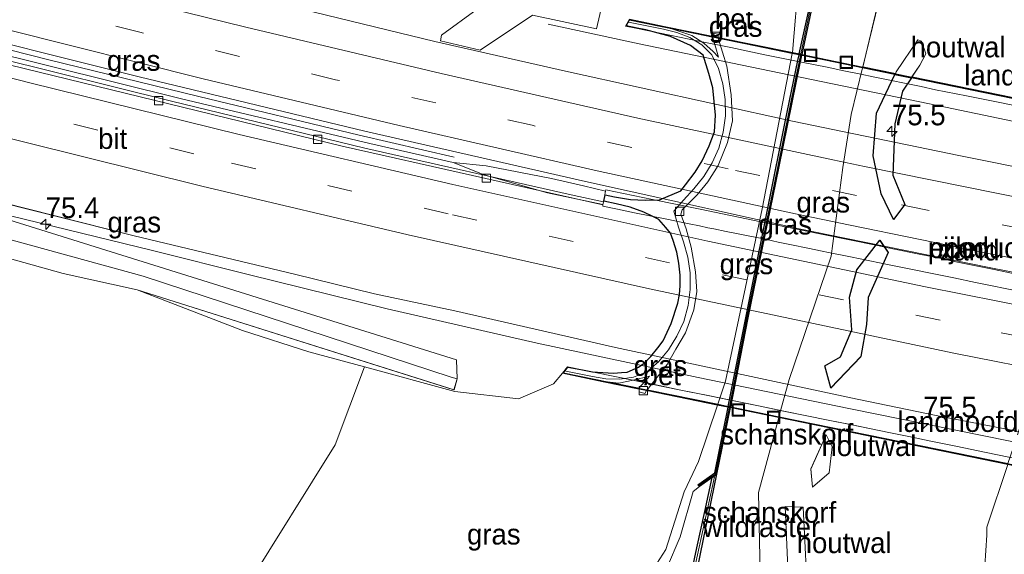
# Model space of a CAD drawing. Header units: millimetres. Extents: x 180000 to 190000, y 466229 to 468626.
# Tile 162 of 202: x 186961 to 187081, y 466717 to 466782. Entities that reach past the tile are written whole.
import ezdxf
from ezdxf.enums import TextEntityAlignment as Align

# ---------------------------------------------------------------- set-up
doc = ezdxf.new("R2010")
doc.units = ezdxf.units.MM
doc.linetypes.add('39strp', pattern=[12, 3, -9])
for name, color, linetype in [('-b5-', 10, 'Continuous'), ('-b6-', 10, 'Continuous'), ('bp-b6-houtwal', 10, 'Continuous'), ('kw-b6-ecoduct', 7, 'Continuous'), ('wb-b1-korf', 10, 'Continuous')]:
    doc.layers.add(name, color=color, linetype=linetype)
for name, color, linetype, lineweight in [('af-b1-rasterhekwerk', 8, 'hekwerk', 18), ('af-bs-rasterhekwerk', 8, 'hekwerk', 18), ('as-bs-kilometr', 13, 'Continuous', 18), ('bp-b5-bomenstruiken', 93, 'Continuous', 18), ('bp-b5-grasland', 93, 'Continuous', 18), ('bp-b5-houtwal', 8, 'houtwal', 18), ('bp-b6-grasland', 93, 'Continuous', 18), ('gr-bs-geleiderail', 213, 'geleiderail', 18), ('gw-b1-kruinlijn', 93, 'Continuous', 18), ('gw-b1-teenlijn', 93, 'Continuous', 18), ('gw-bs-insteekwatergang', 93, 'Continuous', 18), ('gw-bs-kruinlijn', 93, 'Continuous', 18), ('gw-bs-teenlijn', 93, 'Continuous', 18), ('kw-b5-landhoofd', 173, 'Continuous', 18), ('kw-b5-pijler', 173, 'Continuous', 18), ('mk-bs-39streep 0.15', 8, '39strp', 18), ('mk-bs-streep 0.15', 8, 'Continuous', 18), ('og-b5-grond_nietingericht', 253, 'Continuous', 18), ('og-b6-grond_nietingericht', 253, 'Continuous', 18), ('og-bs-hulpgeometrie', 53, 'Continuous', 18), ('og-bs-inrichtingselement', 253, 'Continuous', 18), ('vh-b5-verh_soort', 8, 'Continuous', 18), ('wb-bs-korf', 43, 'Continuous', 18), ('wh-b1-kolk', 8, 'Continuous', 18), ('wh-bs-greppel', 133, 'greppel', 18), ('wh-bs-kolk', 8, 'Continuous', 18)]:
    doc.layers.add(name, color=color, linetype=linetype, lineweight=lineweight)
doc.styles.add('rtw_iso', font='iso-rtw.shx')
doc.linetypes.add('geleiderail', pattern='A,2,-1,[175,RTW.shx,S=0.5,R=0,X=0,Y=0],-1', length=4)
doc.linetypes.add('greppel', pattern='A,25.5,-0.01,[14,RTW.shx,S=1,R=0,X=0,Y=0],1,[14,RTW.shx,S=1,R=0,X=0,Y=0],1,[14,RTW.shx,S=1,R=0,X=0,Y=0],1,[14,RTW.shx,S=1,R=0,X=0,Y=0],1,[14,RTW.shx,S=1,R=0,X=0,Y=0],0.5,-0.01', length=30.02)
doc.linetypes.add('hekwerk', pattern='A,7,-1.5,[1,RTW.shx,S=0.75,R=0,X=0,Y=0],-1.5', length=10)
doc.linetypes.add('houtwal', pattern='A,8,-1,[1,RTW.shx,S=0.75,R=45,X=0,Y=0],-1,8,-1,[4,RTW.shx,S=0.75,R=0,X=0,Y=0],-1', length=20)

# ---------------------------------------------------------------- blocks, each defined once
blk = doc.blocks.new('put')
for p, q in [((0.75, 0.75), (-0.75, 0.75)), ((-0.75, 0.75), (-0.75, -0.75)), ((0.75, -0.75), (0.75, 0.75)), ((-0.75, -0.75), (0.75, -0.75))]:
    blk.add_line(p, q)
blk.add_lwpolyline([(-0.625, 0.625), (0.625, 0.625), (0.625, -0.625), (-0.625, -0.625)], close=True)
blk = doc.blocks.new('kolk')
blk.add_lwpolyline([(-0.5, -0.5), (0.5, -0.5), (0.5, 0.5), (-0.5, 0.5)], close=True)
blk = doc.blocks.new('dtbattr-r')
at = {"style": 'rtw_iso'}
blk.add_attdef('TAG', text='', height=2.5, dxfattribs=at).set_placement((0, 0), align=Align.MIDDLE_CENTER)
blk = doc.blocks.new('d33az_ACAD_1_FMEBLOCK66')
at = {"layer": 'og-b5-grond_nietingericht'}
blk.add_polyline3d([(34.27, -68.72, 69.56), (11.33, -64.02, 69.62), (12.28, -62.58, 69.58), (13.03, -61.22, 69.58), (12.5, -59.68, 69.62), (12.03, -59.51, 69.58), (9.42, -63.4, 69.55), (9.32, -63.61, 69.56), (5.37, -62.8, 69.55), (7.3, -54.83, 69.6), (9.77, -41.87, 69.95), (9.88, -33.29, 70.01), (2.11, -24.56, 70.01), (-10.46, -15.86, 69.98), (-23.12, -12.24, 70.03), (-34.69, -9.59, 70.17), (-43.79, -6.55, 70.29), (-54.26, -1.47, 70.37), (-63.85, 4.98, 70.57), (-71.87, 11.99, 70.81)], dxfattribs=at)
blk = doc.blocks.new('d33az_ACAD_1_FMEBLOCK105')
at = {"layer": 'bp-b5-grasland'}
for points in [[(98.61, -27.1, 60.47), (93.1, -25.97, 60.52), (89.42, -25.22, 60.49), (86.39, -24.6, 60.49), (83.71, -24.05, 60.49), (81.29, -23.55, 60.44), (79.13, -23.12, 60.44), (76.62, -22.59, 60.44), (73.93, -22.05, 60.44), (71.34, -21.52, 60.44), (68.52, -20.94, 60.5), (65.66, -20.36, 60.51), (61.88, -19.59, 60.5), (59.53, -19.1, 60.44), (55.84, -18.35, 60.42), (52.46, -17.66, 60.43), (50.79, -17.31, 60.43), (47.6, -16.66, 60.44), (42.27, -15.57, 60.45), (41.64, -16.36, 60.44), (40.57, -17.62, 60.68), (36.33, -19.47, 60.74), (28.57, -18.56, 60.32), (17.62, -15.59, 60.26), (10.83, -13.75, 60.11), (2.8, -11.15, 60.13), (-9.99, -6.2, 60.31), (28.48, -18.35, 60.45), (28.87, -17.03, 60.45), (28.77, -14.73, 60.44), (-30.92, 3.95, 60.15)], [(-97.19, 24.01, 60.45), (-78.02, 18.29, 60.44), (-58.8, 12.74, 60.45), (-39.47, 7.57, 60.48), (-29.75, 5.22, 60.5), (-10.35, 0.34, 60.47), (9.1, -4.3, 60.47), (18.81, -6.7, 60.45), (28.59, -8.78, 60.49), (48.09, -13.23, 60.48), (77.44, -19.49, 60.45), (87.23, -21.54, 60.44), (126.5, -29.15, 60.41)]]:
    blk.add_polyline3d(points, dxfattribs=at)
blk = doc.blocks.new('d33az_ACAD_1_FMEBLOCK125')
at = {"layer": 'og-b6-grond_nietingericht'}
for points in [[(-7.13, 8.75, 69.64), (-5.6, 5.63, 69.76), (-4.25, 7.42, 69.69), (-5.71, 11.02, 69.66), (-5.44, 17.24, 69.66), (-4.53, 21.19, 69.68), (-3.45, 22.83, 69.62), (19.53, 18.13, 69.56), (13.58, -7.71, 69.5), (8.95, -22.05, 69.55), (8.28, -24.04, 69.6), (-19.53, -18.35, 69.58), (-18.3, -13.82, 69.49), (-13.17, 1.17, 69.54), (-11.78, 11.92, 69.51), (-10.75, 18.36, 69.51), (-9.37, 24.04, 69.55), (-5.44, 23.24, 69.56), (-7.68, 18.55, 69.62), (-8.09, 13.36, 69.62)], [(-13.95, -12.17, 69.56), (-13.24, -14.86, 69.65), (-9.59, -11.05, 69.68), (-8.89, -7.12, 69.74), (-8.71, -3.86, 69.61), (-6.27, 1.59, 69.63), (-7.3, 3.11, 69.61), (-10.07, -0.51, 69.59), (-10.96, -3.82, 69.65), (-10.68, -7.77, 69.6), (-12.06, -11.06, 69.62)]]:
    blk.add_polyline3d(points, close=True, dxfattribs=at)
blk = doc.blocks.new('d33az_ACAD_1_FMEBLOCK154')
at = {"layer": 'og-b5-grond_nietingericht'}
blk.add_polyline3d([(-1.73, 26.16, 71.9), (-2.21, 49.72, 69.77), (0.25, 58.8, 69.58), (28.05, 53.12, 69.6), (25.5, 45.51, 69.82), (25.52, 44.52, 69.92), (24.66, 31.47, 71.19)], dxfattribs=at)
for points in [[(4.15, 52.56, 69.9), (4.35, 50.35, 70.04), (6.39, 52.1, 70.04), (6.75, 55.24, 69.83), (6.01, 56.72, 69.77)], [(1.04, 48.02, 70.15), (1.61, 35.02, 71.18), (3.83, 35.6, 71.18), (3.22, 47.91, 70.1)]]:
    blk.add_polyline3d(points, close=True, dxfattribs=at)
blk = doc.blocks.new('dtbattr-l')
at = {"style": 'rtw_iso'}
blk.add_attdef('TAG', (0, 0), '', height=2.5, dxfattribs=at)
blk = doc.blocks.new('hecto')
for p, q in [((0, 0.625), (-0.625, 0)), ((0, -0.625), (0, 0.625)), ((-0.625, 0), (0.625, 0)), ((0.625, 0), (0, -0.625))]:
    blk.add_line(p, q)
blk = doc.blocks.new('dtbattr')
at = {"style": 'rtw_iso'}
blk.add_attdef('TAG', (0.59, 0.87), '', height=2.5, dxfattribs=at)

msp = doc.modelspace()

# ---------------------------------------------------------------- linework, layer by layer
at = {"layer": '-b5-'}
for points in [[(187057.71, 466785.35, 69.19), (187056.04, 466777.49, 69.18), (187055.72, 466777.55, 72.2), (187057.41, 466785.27, 72.23), (187056, 466787.8, 72.36), (187056.27, 466787.94, 72.2), (187057.39, 466785.93, 71.13)], [(187045.14, 466726.12, 71.72), (187043.61, 466725.02, 72.2), (187043.39, 466725.23, 72.21), (187045.46, 466726.66, 72.23), (187047.08, 466734.64, 72.2), (187047.35, 466734.59, 69.17), (187045.66, 466726.49, 69.23)], [(187045.66, 466726.49, 69.23), (187043.02, 466713.47, 70.94), (187042.43, 466713.55, 71.7), (187043.27, 466717.57, 71.79), (187044.28, 466721.96, 71.75), (187045.14, 466726.12, 71.72)]]:
    msp.add_polyline3d(points, close=True, dxfattribs=at)
at = {"layer": '-b6-'}
msp.add_polyline3d([(187049.48, 466745.48, 69.2), (187047.37, 466734.68, 69.17), (187047.1, 466734.74, 72.2), (187049.91, 466748.94, 72.22), (187054.03, 466769.3, 72.23), (187055.55, 466776.78, 72.2), (187055.7, 466777.45, 72.2), (187056.02, 466777.39, 69.18), (187055.36, 466774.25, 69.18), (187053.21, 466763.68, 69.21)], close=True, dxfattribs=at)
at = {"layer": 'af-b1-rasterhekwerk'}
msp.add_polyline3d([(187027.36, 466739.03, 60.6), (187028.98, 466738.69, 61.74), (187030.61, 466738.37, 62.84), (187032.25, 466738.08, 63.95), (187033.92, 466738.06, 65.05), (187035.61, 466738.3, 66.09), (187037.23, 466738.95, 67.06), (187038.64, 466740.14, 67.81), (187039.84, 466741.63, 68.38), (187040.87, 466743.28, 68.84), (187041.69, 466745.07, 69.13), (187042.24, 466746.98, 69.24), (187042.49, 466748.96, 69.15), (187042.47, 466750.96, 68.87), (187042.18, 466752.88, 68.43), (187041.66, 466754.73, 67.85), (187041.06, 466756.52, 67.19), (187040.5, 466758.45, 66.54), (187041.66, 466759.79, 67.11), (187042.93, 466761.19, 67.77), (187044.14, 466762.66, 68.35), (187045.14, 466764.33, 68.81), (187045.94, 466766.13, 69.1), (187046.47, 466768.06, 69.2), (187046.75, 466770.03, 69.1), (187046.72, 466772.01, 68.82), (187046.44, 466773.94, 68.39), (187045.93, 466775.79, 67.82), (187045.13, 466777.45, 67.04), (187043.9, 466778.67, 66.07), (187042.43, 466779.56, 65.04), (187040.87, 466780.18, 63.95), (187039.26, 466780.56, 62.85), (187037.63, 466780.89, 61.74), (187036, 466781.23, 60.64), (187034.98, 466781.43, 59.92)], dxfattribs=at)
at = {"layer": 'af-bs-rasterhekwerk'}
msp.add_polyline3d([(187045.66, 466726.49, 69.23), (187043.02, 466713.47, 70.94), (187042.98, 466713.26, 70.96), (187040.38, 466710.79, 71.19)], dxfattribs=at)
at = {"layer": 'bp-b5-bomenstruiken'}
msp.add_polyline3d([(186881.92, 466773.53, 60.28), (186897.29, 466769.67, 60.3), (186929.58, 466760.86, 60.34), (186948.21, 466755.94, 60.23), (186966.33, 466750.9, 60.3), (186975.33, 466748.92, 60.31), (186988.12, 466743.97, 60.13), (186996.15, 466741.38, 60.11), (187002.93, 466739.53, 60.26), (186999.38, 466730.08, 63.85), (186988.55, 466712.73, 70.35), (186982.9, 466706.95, 72.66), (186971.96, 466705.25, 74.19), (186954.58, 466706.67, 74.98), (186935.78, 466711.31, 74.97), (186925.58, 466715.36, 74.5), (186915.08, 466717.93, 74.66), (186912.92, 466716.82, 75.03), (186909.46, 466714.21, 75.49), (186887.73, 466724.31, 75.23)], dxfattribs=at)
at = {"layer": 'bp-b5-grasland'}
for points in [[(187095.46, 466761.14, 59.89), (187075.12, 466765.22, 59.88), (187054.9, 466769.4, 59.88), (187027.33, 466775.46, 59.87), (187011.48, 466779.05, 59.88), (186993.98, 466783.3, 59.95), (186976.25, 466787.58, 59.99), (186946.06, 466795.28, 59.95), (186920.69, 466802.12, 59.95), (186888.87, 466810.96, 59.93)], [(186868.42, 466803.68, 60.23), (186898.84, 466795.04, 60.23), (186922.94, 466788.32, 60.23), (186948.67, 466781.49, 60.21), (186975.57, 466774.78, 60.22), (187002.98, 466768.18, 60.23), (187029.75, 466762.08, 60.2), (187055.91, 466756.27, 60.17), (187061.27, 466755.18, 60.17), (187078.79, 466751.6, 60.16), (187101.16, 466747.19, 60.14)], [(187083.23, 466750.58, 60.19), (187079.21, 466751.4, 60.19), (187074.55, 466752.35, 60.19), (187072.42, 466752.82, 60.2), (187070.49, 466753.2, 60.2), (187067.1, 466753.89, 60.2), (187065.24, 466754.27, 60.21), (187061.81, 466754.98, 60.2), (187056.05, 466756.14, 60.23), (187051.05, 466757.17, 60.23), (187043.69, 466758.69, 60.24), (187037.89, 466759.89, 60.2), (187033.19, 466760.85, 60.22), (187032.45, 466761, 60.2), (187032.24, 466761.04, 60.2), (187032.2, 466760.87, 60.19), (187031.96, 466759.59, 60.1), (187028.03, 466760.44, 60.09), (187002.96, 466766.13, 60.08), (186979.5, 466771.81, 60.13), (186958.29, 466777.09, 60.15), (186938.61, 466782.21, 60.14), (186917.82, 466787.72, 60.11), (186891.53, 466795.04, 60.15)], [(187055.67, 466786.86, 72.44), (187054.89, 466777.72, 72.46), (187045.87, 466779.57, 66.27), (187045.86, 466779.94, 66.34), (187045.17, 466780.08, 66.19), (187045.08, 466779.79, 66.17), (187045.11, 466779.72, 66.23), (187039.33, 466780.9, 62.76), (187035.1, 466781.77, 59.9)], [(187057.41, 466785.27, 72.23), (187055.72, 466777.55, 72.2), (187054.89, 466777.72, 72.46), (187055.67, 466786.86, 72.44)], [(187016.61, 466783.01, 59.84), (187012.26, 466779.83, 59.85), (187012.14, 466779.16, 59.83), (187016.98, 466778.03, 59.86), (187023.32, 466782.25, 59.85), (187031.11, 466780.59, 59.84), (187032.02, 466784.66, 59.88)], [(187065.37, 466783.95, 69.6), (187063.44, 466775.97, 69.55), (187056.04, 466777.49, 69.18), (187057.71, 466785.35, 69.19)], [(187035.1, 466781.77, 59.9), (187034.62, 466780.95, 59.88), (187035.66, 466780.74, 59.99), (187038.82, 466780.09, 59.93), (187043.54, 466779.12, 60.03), (187047.4, 466778.32, 60), (187051.54, 466777.46, 60), (187055.99, 466776.56, 59.95), (187059.11, 466775.94, 59.95), (187061.15, 466775.51, 59.97), (187062.99, 466775.14, 60.04), (187064.91, 466774.75, 60.08), (187070.52, 466773.6, 60.04), (187072.29, 466773.21, 60.04), (187076.03, 466772.48, 60.03), (187079.87, 466771.69, 59.98), (187083.46, 466770.96, 59.9)], [(186988.55, 466712.73, 70.35), (186999.38, 466730.08, 63.85), (187002.93, 466739.53, 60.26), (187013.89, 466736.56, 60.32), (187021.65, 466735.65, 60.74), (187025.88, 466737.5, 60.68), (187026.96, 466738.76, 60.44), (187031.92, 466737.74, 63.53), (187036.29, 466736.85, 66.28), (187036.29, 466736.51, 66.19), (187036.96, 466736.3, 66.24), (187037.19, 466736.66, 66.26), (187045.81, 466734.9, 72.45), (187043.5, 466728.06, 72.48), (187041.77, 466724.38, 72.48), (187039.53, 466717.37, 73.29), (187036.24, 466712.24, 73.63)], [(187043.02, 466713.47, 70.94), (187045.66, 466726.49, 69.23), (187047.35, 466734.59, 69.17), (187053.24, 466733.38, 69.58), (187050.77, 466724.3, 69.77), (187051.26, 466700.74, 71.9)], [(187039.61, 466714.99, 73.35), (187041.27, 466718.91, 73.05), (187042.85, 466724.42, 72.49), (187043.61, 466725.02, 72.2), (187045.14, 466726.12, 71.72), (187044.28, 466721.96, 71.75), (187043.27, 466717.57, 71.79), (187042.43, 466713.55, 71.7)]]:
    msp.add_polyline3d(points, dxfattribs=at)
for points in [[(187014.09, 466740.39, 60.44), (187014.19, 466738.09, 60.45), (187013.44, 466738.31, 60.26), (186976.03, 466750.57, 59.9), (186940.21, 466760.42, 59.91), (186906.1, 466769.35, 59.63), (186868.82, 466779.64, 59.74), (186827.98, 466791.87, 59.83), (186824.49, 466792.97, 59.8), (186826.01, 466795.09, 59.8), (186841.36, 466790.16, 60.3), (186857.94, 466786, 60.31), (186871.79, 466781.56, 60.29), (186883.7, 466778.31, 60.28), (186930.58, 466765.38, 60.34), (186949.05, 466760.49, 60.23), (186954.4, 466759.08, 60.15)], [(187014.19, 466738.09, 60.45), (187013.79, 466736.77, 60.45), (186975.33, 466748.92, 60.31), (186966.33, 466750.9, 60.3), (186948.21, 466755.94, 60.23), (186929.58, 466760.86, 60.34), (186897.29, 466769.67, 60.3), (186881.92, 466773.53, 60.28), (186870.45, 466776.96, 60.29), (186855.67, 466781.11, 60.31), (186840.48, 466785.73, 60.3), (186823.5, 466791.57, 60.24), (186824.49, 466792.97, 59.8), (186827.98, 466791.87, 59.83), (186868.82, 466779.64, 59.74), (186906.1, 466769.35, 59.63), (186940.21, 466760.42, 59.91), (186976.03, 466750.57, 59.9), (187013.44, 466738.31, 60.26)], [(187029.93, 466705.82, 73.98), (187028.66, 466705.33, 74.08), (187036.24, 466712.24, 73.63), (187039.53, 466717.37, 73.29), (187041.77, 466724.38, 72.48), (187043.5, 466728.06, 72.48), (187045.81, 466734.9, 72.45), (187047.08, 466734.64, 72.2), (187045.46, 466726.66, 72.23), (187043.39, 466725.23, 72.21), (187043.61, 466725.02, 72.2), (187042.85, 466724.42, 72.49), (187041.27, 466718.91, 73.05), (187039.61, 466714.99, 73.35), (187035.27, 466710.36, 73.67)], [(187136.56, 466670.07, 72.49), (187135.53, 466663.71, 72.52), (187115.91, 466671.26, 72.44), (187098.55, 466679.82, 72.24), (187084.15, 466691.62, 71.86), (187077.64, 466706.05, 71.19), (187078.51, 466719.1, 69.92), (187078.49, 466720.09, 69.82), (187081.04, 466727.69, 69.6), (187086.96, 466726.48, 69.21), (187085.18, 466717.72, 69.23), (187083.1, 466707.87, 70.88), (187083.08, 466707.76, 70.89), (187088.44, 466695.26, 71.78), (187095.7, 466688.27, 72.01), (187109.38, 466680.1, 72.34), (187110.49, 466679.6, 72.36), (187117.49, 466677.04, 72.39), (187118.25, 466676.76, 72.4)]]:
    msp.add_polyline3d(points, close=True, dxfattribs=at)
at = {"layer": 'bp-b5-houtwal'}
for points in [[(187070.36, 466776.19, 69.58), (187069.4, 466774.75, 69.62), (187067.4, 466775.16, 69.56), (187067.5, 466775.38, 69.55), (187070.11, 466779.27, 69.58), (187070.58, 466779.1, 69.62), (187071.11, 466777.56, 69.58)], [(187059.38, 466726.68, 70.04), (187057.34, 466724.93, 70.04), (187057.13, 466727.13, 69.9), (187059, 466731.3, 69.77), (187059.73, 466729.82, 69.83)], [(187056.82, 466710.18, 71.18), (187054.59, 466709.6, 71.18), (187054.02, 466722.6, 70.15), (187056.21, 466722.48, 70.1)]]:
    msp.add_polyline3d(points, close=True, dxfattribs=at)
at = {"layer": 'bp-b6-grasland'}
for points in [[(187045.22, 466779.54, 66.4), (187045.92, 466777.15, 67.36), (187045.27, 466777.84, 66.93), (187044.14, 466778.87, 66.1), (187042.69, 466779.79, 65.07), (187040.13, 466780.64, 63.3), (187045.18, 466779.61, 66.34)], [(187046.79, 466737.8, 72.43), (187045.85, 466735, 72.45), (187037.25, 466736.75, 66.27), (187039.67, 466739.83, 67.71), (187040.74, 466741.68, 68.39), (187041.9, 466743.69, 68.92), (187042.93, 466746.46, 69.12), (187043.27, 466748.71, 69.02), (187043.13, 466751.09, 68.75), (187042.58, 466754.07, 67.97), (187041.99, 466756.32, 67.18), (187041.35, 466758.11, 66.44), (187041.5, 466758.63, 66.51), (187043.33, 466760.46, 67.61), (187044.64, 466762.01, 68.15), (187045.87, 466764.02, 68.72), (187047.03, 466766.81, 69.03), (187047.6, 466769.43, 69.05), (187047.44, 466772.59, 68.6), (187046.94, 466776.09, 67.57), (187045.87, 466779.46, 66.25), (187054.87, 466777.62, 72.46), (187051.24, 466758.76, 72.43)], [(187049.91, 466748.94, 72.22), (187047.1, 466734.74, 72.2), (187045.85, 466735, 72.45), (187046.79, 466737.8, 72.43), (187051.24, 466758.76, 72.43), (187054.87, 466777.62, 72.46), (187055.7, 466777.45, 72.2), (187055.55, 466776.78, 72.2), (187054.03, 466769.3, 72.23)], [(187054.49, 466738.01, 69.49), (187053.26, 466733.48, 69.58), (187047.37, 466734.68, 69.17), (187049.48, 466745.48, 69.2), (187053.21, 466763.68, 69.21), (187055.36, 466774.25, 69.18), (187056.02, 466777.39, 69.18), (187063.42, 466775.87, 69.55), (187062.04, 466770.19, 69.51), (187061.02, 466763.75, 69.51), (187059.62, 466753, 69.54)], [(187037.52, 466738.43, 66.94), (187036.28, 466737, 66.33), (187036.28, 466736.95, 66.31), (187032.44, 466737.74, 63.85), (187033.8, 466737.58, 64.7), (187035.54, 466737.93, 66)]]:
    msp.add_polyline3d(points, close=True, dxfattribs=at)
at = {"layer": 'bp-b6-houtwal'}
for points in [[(187068.54, 466759.25, 69.69), (187067.19, 466757.46, 69.76), (187065.67, 466760.58, 69.64), (187064.7, 466765.19, 69.62), (187065.12, 466770.38, 69.62), (187067.35, 466775.07, 69.56), (187069.34, 466774.66, 69.62), (187068.26, 466773.02, 69.68), (187067.35, 466769.07, 69.66), (187067.08, 466762.85, 69.66)], [(187063.2, 466740.79, 69.68), (187059.55, 466736.98, 69.65), (187058.85, 466739.66, 69.56), (187060.73, 466740.77, 69.62), (187062.12, 466744.06, 69.6), (187061.84, 466748.01, 69.65), (187062.72, 466751.32, 69.59), (187065.5, 466754.94, 69.61), (187066.52, 466753.42, 69.63), (187064.09, 466747.97, 69.61), (187063.9, 466744.71, 69.74)]]:
    msp.add_polyline3d(points, close=True, dxfattribs=at)
at = {"layer": 'gr-bs-geleiderail'}
for points in [[(187013.83, 466765.03, 60.81), (187002.28, 466767.68, 60.78), (186982.81, 466772.37, 60.88), (186964.59, 466776.84, 61.1), (186950.4, 466780.43, 61.04), (186940.13, 466783.07, 60.92), (186924.68, 466787.2, 60.86), (186905.6, 466792.47, 60.91), (186892.57, 466796.05, 60.87), (186879.79, 466799.66, 60.8), (186864.71, 466804.03, 60.86), (186845.03, 466809.93, 60.85), (186838.04, 466811.97, 60.87)], [(186837.58, 466811.34, 60.8), (186838.66, 466810.99, 60.85), (186862.95, 466803.83, 60.81), (186885.88, 466797.17, 60.82), (186907.05, 466791.23, 60.92), (186934.89, 466783.75, 60.88), (186956.43, 466778.14, 61.05), (186980.7, 466772.1, 60.83), (187003.58, 466766.68, 60.82), (187013.68, 466764.37, 60.9)], [(187150.37, 466755.67, 60.41), (187146.06, 466756.49, 60.42), (187126.41, 466760.25, 60.46), (187108.14, 466763.91, 60.49), (187091.13, 466767.4, 60.52), (187071.55, 466771.49, 60.57), (187053.27, 466775.28, 60.55), (187036.29, 466778.79, 60.45), (187025.25, 466781.16, 60.43)], [(187013.68, 466764.37, 60.9), (187017.46, 466762.89, 60.8), (187021.31, 466761.77, 60.83), (187025.16, 466760.69, 60.83), (187031.89, 466759.26, 60.83)], [(187013.68, 466764.37, 60.9), (187017.72, 466763.98, 60.75), (187021.66, 466763.19, 60.75), (187025.62, 466762.43, 60.73), (187029.54, 466761.52, 60.73), (187032.19, 466760.87, 60.73)], [(187118.57, 466723.16, 61.26), (187099.65, 466726.84, 61.18), (187081.33, 466730.5, 61.19), (187061.73, 466734.49, 61.17), (187043.44, 466738.25, 61.18), (187023.88, 466742.42, 61.17), (187005.68, 466746.6, 61.21), (186988.81, 466750.75, 61.21), (186977.16, 466753.66, 61.21), (186956.43, 466758.73, 60.41)]]:
    msp.add_polyline3d(points, dxfattribs=at)
at = {"layer": 'gw-b1-kruinlijn'}
msp.add_polyline3d([(187054.87, 466777.62, 72.46), (187051.24, 466758.76, 72.43), (187046.79, 466737.8, 72.43), (187045.85, 466735, 72.45)], dxfattribs=at)
at = {"layer": 'gw-b1-teenlijn'}
for points in [[(187040.13, 466780.64, 63.3), (187042.69, 466779.79, 65.07), (187044.14, 466778.87, 66.1), (187045.27, 466777.84, 66.93), (187045.92, 466777.15, 67.36), (187045.22, 466779.54, 66.4), (187045.18, 466779.61, 66.34)], [(187045.87, 466779.46, 66.25), (187046.94, 466776.09, 67.57), (187047.44, 466772.59, 68.6), (187047.6, 466769.43, 69.05), (187047.03, 466766.81, 69.03), (187045.87, 466764.02, 68.72), (187044.64, 466762.01, 68.15), (187043.33, 466760.46, 67.61), (187041.5, 466758.63, 66.51), (187041.35, 466758.11, 66.44), (187041.99, 466756.32, 67.18), (187042.58, 466754.07, 67.97), (187043.13, 466751.09, 68.75), (187043.27, 466748.71, 69.02), (187042.93, 466746.46, 69.12), (187041.9, 466743.69, 68.92), (187040.74, 466741.68, 68.39), (187039.67, 466739.83, 67.71), (187037.25, 466736.75, 66.27)], [(187036.28, 466736.95, 66.31), (187036.28, 466737, 66.33), (187037.52, 466738.43, 66.94), (187035.54, 466737.93, 66), (187033.8, 466737.58, 64.7), (187032.44, 466737.74, 63.85)]]:
    msp.add_polyline3d(points, dxfattribs=at)
at = {"layer": 'gw-bs-insteekwatergang'}
for points in [[(186823.5, 466791.57, 60.24), (186840.48, 466785.73, 60.3), (186855.67, 466781.11, 60.31), (186870.45, 466776.96, 60.29), (186881.92, 466773.53, 60.28), (186897.29, 466769.67, 60.3), (186929.58, 466760.86, 60.34), (186948.21, 466755.94, 60.23), (186966.33, 466750.9, 60.3), (186975.33, 466748.92, 60.31)], [(186975.33, 466748.92, 60.31), (187013.79, 466736.77, 60.45), (187014.19, 466738.09, 60.45), (187014.09, 466740.39, 60.44), (186954.4, 466759.08, 60.15)]]:
    msp.add_polyline3d(points, dxfattribs=at)
at = {"layer": 'gw-bs-kruinlijn'}
for points in [[(186962.81, 466832.73, 71.94), (186964.17, 466833.59, 72.24), (186965.66, 466833.43, 72.97), (186969.56, 466832.23, 72.81), (186976.05, 466830.75, 72.72), (186988.28, 466827.17, 72.48), (187000.05, 466823.84, 72.16), (187006.03, 466822.14, 72.14), (187015.62, 466819.19, 71.91), (187025.7, 466816.58, 71.85), (187035.51, 466812.76, 71.81), (187043.97, 466807.71, 71.74), (187051.14, 466801.16, 72.09), (187055.02, 466794.88, 72.5), (187055.67, 466786.86, 72.44), (187054.89, 466777.72, 72.46)], [(186909.46, 466714.21, 75.49), (186921.55, 466709.76, 76.49), (186942.41, 466704.46, 76.81), (186958.6, 466700.12, 76.96), (186968.01, 466697.98, 76.9), (186988.46, 466694.88, 76.36), (187002.58, 466695.37, 75.58), (187012.84, 466697.96, 74.94), (187021.73, 466701.2, 74.47), (187028.66, 466705.33, 74.08), (187036.24, 466712.24, 73.63), (187039.53, 466717.37, 73.29), (187041.77, 466724.38, 72.48), (187043.5, 466728.06, 72.48), (187045.81, 466734.9, 72.45)], [(187028.66, 466705.33, 74.08), (187029.93, 466705.82, 73.98), (187035.27, 466710.36, 73.67), (187039.61, 466714.99, 73.35), (187041.27, 466718.91, 73.05), (187042.85, 466724.42, 72.49), (187043.61, 466725.02, 72.2)]]:
    msp.add_polyline3d(points, dxfattribs=at)
at = {"layer": 'gw-bs-teenlijn'}
for points in [[(187026.96, 466738.76, 60.44), (187025.88, 466737.5, 60.68), (187021.65, 466735.65, 60.74), (187013.89, 466736.56, 60.32), (187002.93, 466739.53, 60.26), (186996.15, 466741.38, 60.11), (186988.12, 466743.97, 60.13), (186975.33, 466748.92, 60.31)], [(187002.93, 466739.53, 60.26), (186999.38, 466730.08, 63.85), (186988.55, 466712.73, 70.35), (186982.9, 466706.95, 72.66), (186971.96, 466705.25, 74.19), (186954.58, 466706.67, 74.98), (186935.78, 466711.31, 74.97), (186925.58, 466715.36, 74.5), (186915.08, 466717.93, 74.66), (186912.92, 466716.82, 75.03), (186909.46, 466714.21, 75.49)]]:
    msp.add_polyline3d(points, dxfattribs=at)
at = {"layer": 'kw-b5-landhoofd'}
for points in [[(187083.46, 466770.96, 59.9), (187079.87, 466771.69, 59.98), (187076.03, 466772.48, 60.03), (187072.29, 466773.21, 60.04), (187070.52, 466773.6, 60.04), (187064.91, 466774.75, 60.08), (187062.99, 466775.14, 60.04), (187061.15, 466775.51, 59.97), (187059.11, 466775.94, 59.95), (187055.99, 466776.56, 59.95), (187051.54, 466777.46, 60), (187047.4, 466778.32, 60), (187043.54, 466779.12, 60.03), (187038.82, 466780.09, 59.93), (187035.66, 466780.74, 59.99), (187034.62, 466780.95, 59.88), (187035.1, 466781.77, 59.9), (187039.33, 466780.9, 62.76), (187045.11, 466779.72, 66.23), (187045.87, 466779.57, 66.27), (187054.89, 466777.72, 72.46), (187055.72, 466777.55, 72.2), (187056.04, 466777.49, 69.18), (187063.44, 466775.97, 69.55), (187067.4, 466775.16, 69.56), (187069.4, 466774.75, 69.62), (187092.35, 466770.06, 69.56)], [(187081.04, 466727.69, 69.6), (187053.24, 466733.38, 69.58), (187047.35, 466734.59, 69.17), (187047.08, 466734.64, 72.2), (187045.81, 466734.9, 72.45), (187037.19, 466736.66, 66.26), (187036.29, 466736.85, 66.28), (187031.92, 466737.74, 63.53), (187026.96, 466738.76, 60.44), (187027.59, 466739.55, 60.45), (187032.91, 466738.46, 60.44), (187036.1, 466737.81, 60.43), (187037.78, 466737.47, 60.43), (187041.16, 466736.77, 60.42), (187044.84, 466736.02, 60.44), (187047.19, 466735.54, 60.5), (187050.98, 466734.76, 60.51), (187053.83, 466734.18, 60.5), (187056.66, 466733.61, 60.44), (187059.24, 466733.08, 60.44), (187061.93, 466732.53, 60.44), (187064.45, 466732.01, 60.44), (187066.61, 466731.57, 60.44), (187069.02, 466731.07, 60.49), (187071.71, 466730.53, 60.49), (187074.73, 466729.91, 60.49), (187078.42, 466729.15, 60.52), (187083.93, 466728.02, 60.47)]]:
    msp.add_polyline3d(points, dxfattribs=at)
at = {"layer": 'kw-b5-pijler'}
msp.add_polyline3d([(187082.77, 466748.65, 60.08), (187077.15, 466749.8, 60.07), (187074.51, 466750.34, 60.07), (187066.63, 466751.95, 60.09), (187064.31, 466752.42, 60.09), (187061.97, 466752.89, 60.08), (187059.26, 466753.45, 60.08), (187058.53, 466753.61, 60.08), (187056.76, 466753.97, 60.08), (187054.79, 466754.38, 60.12), (187053.17, 466754.71, 60.09), (187051.77, 466755, 60.07), (187047.92, 466755.78, 60.06), (187046.85, 466755.99, 60.07), (187045.36, 466756.3, 59.96), (187044.61, 466756.45, 59.96), (187043.6, 466756.66, 59.98), (187042.36, 466756.92, 59.98), (187039.66, 466757.47, 60.01), (187035.72, 466758.27, 60.08), (187033.64, 466758.7, 60.07), (187031.86, 466759.07, 60.09), (187031.89, 466759.21, 60.09), (187031.96, 466759.59, 60.1), (187032.2, 466760.87, 60.19), (187032.24, 466761.04, 60.2), (187032.45, 466761, 60.2), (187033.19, 466760.85, 60.22), (187037.89, 466759.89, 60.2), (187043.69, 466758.69, 60.24), (187051.05, 466757.17, 60.23), (187056.05, 466756.14, 60.23), (187061.81, 466754.98, 60.2), (187065.24, 466754.27, 60.21), (187067.1, 466753.89, 60.2), (187070.49, 466753.2, 60.2), (187072.42, 466752.82, 60.2), (187074.55, 466752.35, 60.19), (187079.21, 466751.4, 60.19), (187083.23, 466750.58, 60.19)], dxfattribs=at)
at = {"layer": 'kw-b6-ecoduct'}
msp.add_polyline3d([(187107.71, 466722.29, 60.65), (187027.05, 466738.79, 60.44), (187027.61, 466739.49, 60.45), (187029.39, 466739.17, 61.44), (187030.62, 466738.96, 62.2), (187031.87, 466738.84, 63.03), (187033.15, 466738.77, 64.02), (187034.12, 466738.84, 64.75), (187034.82, 466738.91, 65.35), (187036.21, 466739.49, 66.22), (187036.91, 466739.98, 66.59), (187037.7, 466740.82, 67.03), (187038.54, 466741.84, 67.52), (187039.21, 466742.72, 67.8), (187040.19, 466744.8, 68.31), (187040.99, 466747.3, 68.36), (187041.19, 466748.32, 68.35), (187041.28, 466749.37, 67.93), (187041.25, 466750.69, 67.46), (187041.12, 466752.14, 67.06), (187040.84, 466753.46, 66.74), (187040.43, 466754.9, 66.42), (187040.08, 466755.78, 66.24), (187039.54, 466756.47, 65.98), (187038.67, 466757.45, 65.57), (187037.95, 466757.82, 65.18), (187036.86, 466758.35, 64.73), (187035.2, 466758.93, 63.9), (187033.5, 466759.35, 62.86), (187032, 466759.66, 61.93), (187032.15, 466760.44, 61.8), (187033.3, 466760.2, 62.57), (187035.24, 466759.87, 63.73), (187037.03, 466759.79, 64.78), (187038.74, 466759.85, 65.39), (187041.34, 466760.92, 66.65), (187041.9, 466761.66, 66.91), (187043.09, 466763.19, 67.51), (187043.93, 466764.56, 67.84), (187044.8, 466766.41, 68.19), (187045.45, 466768.09, 68.35), (187045.55, 466770.13, 67.99), (187045.22, 466773.43, 67.72), (187044.74, 466775.2, 67.36), (187044.06, 466777.42, 66.85), (187042.51, 466778.58, 65.72), (187040.07, 466779.69, 63.74), (187037.09, 466780.48, 61.2), (187036.05, 466780.7, 60.75), (187034.7, 466780.98, 59.88), (187035.12, 466781.71, 59.9), (187116.81, 466765, 59.66)], dxfattribs=at)
at = {"layer": 'mk-bs-39streep 0.15'}
for points in [[(187062.69, 466760.36, 60.11), (187047.09, 466763.59, 60.11), (187023.27, 466768.89, 60.12), (186999.41, 466774.43, 60.17), (186975.63, 466780.21, 60.17), (186951.91, 466786.19, 60.18), (186928.25, 466792.47, 60.15), (186904.66, 466798.94, 60.17), (186881.1, 466805.54, 60.16), (186857.6, 466812.48, 60.19), (186841.85, 466817.32, 60.2)], [(186833.94, 466806.22, 60.24), (186838.79, 466804.7, 60.23), (186868.04, 466795.96, 60.25), (186896.69, 466787.75, 60.23), (186926.93, 466779.49, 60.22), (186955.99, 466771.91, 60.23), (186986.79, 466764.3, 60.23), (187013.63, 466758.02, 60.24), (187046.41, 466750.74, 60.25), (187080.26, 466743.68, 60.22), (187105.69, 466738.75, 60.2), (187139.32, 466732.64, 60.18), (187146.48, 466731.43, 60.17)], [(187148.49, 466744.01, 60.08), (187143.15, 466745, 60.13), (187119.05, 466749.34, 60.13), (187095.07, 466753.89, 60.13), (187071.08, 466758.62, 60.11), (187062.69, 466760.36, 60.11)]]:
    msp.add_polyline3d(points, dxfattribs=at)
at = {"layer": 'mk-bs-streep 0.15'}
for points in [[(187063.66, 466763.9, 60.02), (187059.82, 466764.68, 60.03), (187036.14, 466769.75, 60.03), (187012.24, 466775.18, 60.03), (186988.5, 466780.8, 60.04), (186964.65, 466786.71, 60.04), (186941.25, 466792.79, 60.08), (186917.51, 466799.18, 60.07), (186893.81, 466805.78, 60.05), (186870.19, 466812.52, 60.12), (186844.07, 466820.43, 60.13)], [(186839.6, 466814.17, 60.27), (186841.02, 466813.71, 60.24), (186864.2, 466806.71, 60.25), (186887.92, 466799.86, 60.2), (186911.9, 466793.09, 60.2), (186935.9, 466786.66, 60.22), (186959.47, 466780.51, 60.2), (186983.35, 466774.55, 60.19), (187007.12, 466768.87, 60.18), (187031.2, 466763.37, 60.17), (187055.29, 466758.13, 60.14), (187061.72, 466756.81, 60.13)], [(186836.14, 466809.31, 60.16), (186858.77, 466802.43, 60.17), (186884.44, 466794.94, 60.17), (186907.53, 466788.45, 60.15), (186935.45, 466780.93, 60.15), (186962.27, 466774.03, 60.17), (186987.69, 466767.79, 60.16), (187013.64, 466761.69, 60.16), (187044.62, 466754.82, 60.17), (187071.04, 466749.27, 60.16), (187102.52, 466743.03, 60.14), (187135.31, 466736.99, 60.11), (187147.06, 466734.98, 60.11)], [(186831.77, 466803.18, 60.34), (186844.09, 466799.36, 60.33), (186870.9, 466791.4, 60.35), (186895.18, 466784.46, 60.33), (186920.85, 466777.41, 60.32), (186954.29, 466768.66, 60.33), (186983.17, 466761.5, 60.32), (187008.25, 466755.59, 60.34), (187037.52, 466749.03, 60.34), (187074.5, 466741.2, 60.31), (187100, 466736.19, 60.28), (187132.1, 466730.29, 60.27), (187145.91, 466727.92, 60.26)], [(187149.08, 466747.66, 59.98), (187131.77, 466750.74, 60), (187107.84, 466755.17, 59.97), (187083.9, 466759.8, 60), (187063.66, 466763.9, 60.02)], [(187061.72, 466756.81, 60.13), (187079.12, 466753.25, 60.1), (187103.08, 466748.64, 60.15), (187127.16, 466744.14, 60.13), (187147.91, 466740.46, 60.06)]]:
    msp.add_polyline3d(points, dxfattribs=at)
at = {"layer": 'og-bs-hulpgeometrie'}
msp.add_polyline3d([(187013.44, 466738.31, 60.26), (187014.19, 466738.09, 60.45)], dxfattribs=at)
at = {"layer": 'vh-b5-verh_soort'}
for points in [[(187031.96, 466759.59, 60.1), (187031.89, 466759.21, 60.09), (187000.21, 466766.35, 60.11), (186958.09, 466776.63, 60.15), (186928.03, 466784.55, 60.15), (186892.86, 466794.19, 60.13), (186864.14, 466802.48, 60.15), (186836.96, 466810.46, 60.17), (186837.26, 466810.88, 60.14), (186840.61, 466809.9, 60.15), (186865.63, 466802.44, 60.15), (186891.53, 466795.04, 60.15), (186917.82, 466787.72, 60.11), (186938.61, 466782.21, 60.14), (186958.29, 466777.09, 60.15), (186979.5, 466771.81, 60.13), (187002.96, 466766.13, 60.08), (187028.03, 466760.44, 60.09)], [(187032.02, 466784.66, 59.88), (187031.11, 466780.59, 59.84), (187023.32, 466782.25, 59.85), (187016.98, 466778.03, 59.86), (187012.14, 466779.16, 59.83), (187012.26, 466779.83, 59.85), (187016.61, 466783.01, 59.84), (187019.46, 466784.89, 59.85), (187022.32, 466786.72, 59.85)], [(187045.86, 466779.94, 66.34), (187045.87, 466779.57, 66.27), (187045.11, 466779.72, 66.23), (187045.08, 466779.79, 66.17), (187045.17, 466780.08, 66.19)], [(187037.19, 466736.66, 66.26), (187036.96, 466736.3, 66.24), (187036.29, 466736.51, 66.19), (187036.29, 466736.85, 66.28)]]:
    msp.add_polyline3d(points, close=True, dxfattribs=at)
for points in [[(186888.87, 466810.96, 59.93), (186920.69, 466802.12, 59.95), (186946.06, 466795.28, 59.95), (186976.25, 466787.58, 59.99), (186993.98, 466783.3, 59.95), (187011.48, 466779.05, 59.88), (187027.33, 466775.46, 59.87), (187054.9, 466769.4, 59.88), (187075.12, 466765.22, 59.88), (187095.46, 466761.14, 59.89)], [(187101.16, 466747.19, 60.14), (187078.79, 466751.6, 60.16), (187061.27, 466755.18, 60.17), (187055.91, 466756.27, 60.17), (187029.75, 466762.08, 60.2), (187002.98, 466768.18, 60.23), (186975.57, 466774.78, 60.22), (186948.67, 466781.49, 60.21), (186922.94, 466788.32, 60.23), (186898.84, 466795.04, 60.23), (186868.42, 466803.68, 60.23)], [(187111.81, 466725.97, 60.41), (187072.54, 466733.58, 60.44), (187062.76, 466735.63, 60.45), (187033.41, 466741.89, 60.48), (187013.91, 466746.34, 60.49), (187004.13, 466748.42, 60.45), (186994.42, 466750.82, 60.47), (186974.96, 466755.47, 60.47), (186955.57, 466760.35, 60.5), (186945.85, 466762.69, 60.48), (186926.51, 466767.86, 60.45), (186907.3, 466773.41, 60.44), (186888.13, 466779.13, 60.45)], [(186958.09, 466776.63, 60.15), (187000.21, 466766.35, 60.11), (187031.89, 466759.21, 60.09), (187031.86, 466759.07, 60.09), (187033.64, 466758.7, 60.07), (187035.72, 466758.27, 60.08), (187039.66, 466757.47, 60.01), (187042.36, 466756.92, 59.98), (187043.6, 466756.66, 59.98), (187044.61, 466756.45, 59.96), (187045.36, 466756.3, 59.96), (187046.85, 466755.99, 60.07), (187047.92, 466755.78, 60.06), (187051.77, 466755, 60.07), (187053.17, 466754.71, 60.09), (187054.79, 466754.38, 60.12), (187056.76, 466753.97, 60.08), (187058.53, 466753.61, 60.08), (187059.26, 466753.45, 60.08), (187061.97, 466752.89, 60.08), (187064.31, 466752.42, 60.09), (187066.63, 466751.95, 60.09), (187074.51, 466750.34, 60.07), (187077.15, 466749.8, 60.07), (187082.77, 466748.65, 60.08)]]:
    msp.add_polyline3d(points, dxfattribs=at)
at = {"layer": 'wb-b1-korf'}
msp.add_polyline3d([(187055.88, 466777.37, 72.18), (187055.23, 466774.27, 72.18), (187053.08, 466763.69, 72.21), (187049.36, 466745.5, 72.2), (187047.25, 466734.72, 72.17)], dxfattribs=at)
at = {"layer": 'wb-bs-korf'}
for points in [[(187056.16, 466787.86, 72.24), (187057.55, 466785.3, 72.19), (187055.92, 466777.55, 72.18)], [(187047.23, 466734.59, 72.17), (187047.21, 466734.53, 72.17), (187045.54, 466726.51, 72.23), (187043.51, 466725.15, 72.25)], [(187045.42, 466726.19, 71.75), (187042.67, 466713.55, 71.75)]]:
    msp.add_polyline3d(points, dxfattribs=at)
at = {"layer": 'wh-bs-greppel'}
for points in [[(186976.03, 466750.57, 59.9), (186940.21, 466760.42, 59.91), (186906.1, 466769.35, 59.63), (186868.82, 466779.64, 59.74), (186827.98, 466791.87, 59.83), (186824.49, 466792.97, 59.8)], [(186976.03, 466750.57, 59.9), (187013.44, 466738.31, 60.26)]]:
    msp.add_polyline3d(points, dxfattribs=at)

# ---------------------------------------------------------------- block references
at = {"layer": 'af-bs-rasterhekwerk'}
ref = msp.add_blockref('dtbattr-l', (187043.97, 466718.12, 70.33), dxfattribs=at)
ref.add_attrib('TAG', 'wildraster', dxfattribs={"layer": '0', "height": 2.5, "style": 'rtw_iso'}).set_placement((187043.97, 466718.12, 70.33), align=Align.BOTTOM_LEFT)
at = {"layer": 'as-bs-kilometr'}
ref = msp.add_blockref('dtbattr', (187066.99, 466768.14, 60.63), dxfattribs=at)
ref.add_attrib('TAG', '75.5', dxfattribs={"layer": '0', "height": 2.5, "style": 'rtw_iso'}).set_placement((187066.99, 466768.14, 60.63), align=Align.BOTTOM_LEFT)
for p in [(187066.99, 466768.14, 60.63), (186964.21, 466756.87, 61.28), (187070.78, 466732.68, 61.64)]:
    msp.add_blockref('hecto', p, dxfattribs=at)
ref = msp.add_blockref('dtbattr', (186964.21, 466756.87, 61.28), dxfattribs=at)
ref.add_attrib('TAG', '75.4', dxfattribs={"layer": '0', "height": 2.5, "style": 'rtw_iso'}).set_placement((186964.21, 466756.87, 61.28), align=Align.BOTTOM_LEFT)
ref = msp.add_blockref('dtbattr', (187070.78, 466732.68, 61.64), dxfattribs=at)
ref.add_attrib('TAG', '75.5', dxfattribs={"layer": '0', "height": 2.5, "style": 'rtw_iso'}).set_placement((187070.78, 466732.68, 61.64), align=Align.BOTTOM_LEFT)
at = {"layer": 'bp-b5-grasland'}
msp.add_blockref('d33az_ACAD_1_FMEBLOCK105', (186985.32, 466755.12), dxfattribs=at)
ref = msp.add_blockref('dtbattr-r', (186971.64, 466774.76, 60.18), dxfattribs=at)
ref.add_attrib('TAG', 'gras', dxfattribs={"layer": '0', "height": 2.5, "style": 'rtw_iso'}).set_placement((186971.64, 466774.76, 60.18), align=Align.BOTTOM_LEFT)
ref = msp.add_blockref('dtbattr-r', (186971.72, 466755.12, 60.43), dxfattribs=at)
ref.add_attrib('TAG', 'gras', dxfattribs={"layer": '0', "height": 2.5, "style": 'rtw_iso'}).set_placement((186971.72, 466755.12, 60.43), align=Align.BOTTOM_LEFT)
ref = msp.add_blockref('dtbattr-r', (187015.38, 466717.21, 70.84), dxfattribs=at)
ref.add_attrib('TAG', 'gras', dxfattribs={"layer": '0', "height": 2.5, "style": 'rtw_iso'}).set_placement((187015.38, 466717.21, 70.84), align=Align.BOTTOM_LEFT)
at = {"layer": 'bp-b5-houtwal'}
ref = msp.add_blockref('dtbattr-r', (187069.25, 466776.39, 69.58), dxfattribs=at)
ref.add_attrib('TAG', 'houtwal', dxfattribs={"layer": '0', "height": 2.5, "style": 'rtw_iso'}).set_placement((187069.25, 466776.39, 69.58), align=Align.BOTTOM_LEFT)
ref = msp.add_blockref('dtbattr-r', (187058.43, 466727.96, 69.92), dxfattribs=at)
ref.add_attrib('TAG', 'houtwal', dxfattribs={"layer": '0', "height": 2.5, "style": 'rtw_iso'}).set_placement((187058.43, 466727.96, 69.92), align=Align.BOTTOM_LEFT)
ref = msp.add_blockref('dtbattr-r', (187055.42, 466716.17, 70.65), dxfattribs=at)
ref.add_attrib('TAG', 'houtwal', dxfattribs={"layer": '0', "height": 2.5, "style": 'rtw_iso'}).set_placement((187055.42, 466716.17, 70.65), align=Align.BOTTOM_LEFT)
at = {"layer": 'bp-b6-grasland'}
ref = msp.add_blockref('dtbattr-r', (187044.75, 466778.89, 65.93), dxfattribs=at)
ref.add_attrib('TAG', 'gras', dxfattribs={"layer": '0', "height": 2.5, "style": 'rtw_iso'}).set_placement((187044.75, 466778.89, 65.93), align=Align.BOTTOM_LEFT)
ref = msp.add_blockref('dtbattr-r', (187055.39, 466757.54, 69.38), dxfattribs=at)
ref.add_attrib('TAG', 'gras', dxfattribs={"layer": '0', "height": 2.5, "style": 'rtw_iso'}).set_placement((187055.39, 466757.54, 69.38), align=Align.BOTTOM_LEFT)
ref = msp.add_blockref('dtbattr-r', (187050.77, 466754.88, 72.31), dxfattribs=at)
ref.add_attrib('TAG', 'gras', dxfattribs={"layer": '0', "height": 2.5, "style": 'rtw_iso'}).set_placement((187050.77, 466754.88, 72.31), align=Align.BOTTOM_LEFT)
ref = msp.add_blockref('dtbattr-r', (187046.06, 466750.05, 68.74), dxfattribs=at)
ref.add_attrib('TAG', 'gras', dxfattribs={"layer": '0', "height": 2.5, "style": 'rtw_iso'}).set_placement((187046.06, 466750.05, 68.74), align=Align.BOTTOM_LEFT)
ref = msp.add_blockref('dtbattr-r', (187035.62, 466737.69, 65.69), dxfattribs=at)
ref.add_attrib('TAG', 'gras', dxfattribs={"layer": '0', "height": 2.5, "style": 'rtw_iso'}).set_placement((187035.62, 466737.69, 65.69), align=Align.BOTTOM_LEFT)
at = {"layer": 'kw-b5-landhoofd'}
ref = msp.add_blockref('dtbattr-r', (187075.77, 466772.98, 62.99), dxfattribs=at)
ref.add_attrib('TAG', 'landhoofd', dxfattribs={"layer": '0', "height": 2.5, "style": 'rtw_iso'}).set_placement((187075.77, 466772.98, 62.99), align=Align.BOTTOM_LEFT)
ref = msp.add_blockref('dtbattr-r', (187067.66, 466730.89, 62.88), dxfattribs=at)
ref.add_attrib('TAG', 'landhoofd', dxfattribs={"layer": '0', "height": 2.5, "style": 'rtw_iso'}).set_placement((187067.66, 466730.89, 62.88), align=Align.BOTTOM_LEFT)
at = {"layer": 'kw-b5-pijler'}
ref = msp.add_blockref('dtbattr-r', (187071.35, 466752, 60.12), dxfattribs=at)
ref.add_attrib('TAG', 'pijler', dxfattribs={"layer": '0', "height": 2.5, "style": 'rtw_iso'}).set_placement((187071.35, 466752, 60.12), align=Align.BOTTOM_LEFT)
at = {"layer": 'kw-b6-ecoduct'}
ref = msp.add_blockref('dtbattr-r', (187071.5, 466752, 65.19), dxfattribs=at)
ref.add_attrib('TAG', 'ecoduct', dxfattribs={"layer": '0', "height": 2.5, "style": 'rtw_iso'}).set_placement((187071.5, 466752, 65.19), align=Align.BOTTOM_LEFT)
at = {"layer": 'og-b5-grond_nietingericht'}
for name, p in [('d33az_ACAD_1_FMEBLOCK66', (187058.08, 466838.78)), ('d33az_ACAD_1_FMEBLOCK154', (187052.99, 466674.58))]:
    msp.add_blockref(name, p, dxfattribs=at)
at = {"layer": 'og-b6-grond_nietingericht'}
msp.add_blockref('d33az_ACAD_1_FMEBLOCK125', (187072.79, 466751.83), dxfattribs=at)
ref = msp.add_blockref('dtbattr-r', (187072.79, 466751.72, 69.6), dxfattribs=at)
ref.add_attrib('TAG', 'zand', dxfattribs={"layer": '0', "height": 2.5, "style": 'rtw_iso'}).set_placement((187072.79, 466751.72, 69.6), align=Align.BOTTOM_LEFT)
at = {"layer": 'og-bs-inrichtingselement'}
for p in [(187057.1, 466777.4, 69.71), (187061.43, 466776.55, 69.7), (187048.33, 466734.32, 69.79), (187052.61, 466733.43, 69.83)]:
    msp.add_blockref('put', p, dxfattribs=at)
at = {"layer": 'vh-b5-verh_soort'}
ref = msp.add_blockref('dtbattr-r', (187045.48, 466779.82, 66.24), dxfattribs=at)
ref.add_attrib('TAG', 'bet', dxfattribs={"layer": '0', "height": 2.5, "style": 'rtw_iso'}).set_placement((187045.48, 466779.82, 66.24), align=Align.BOTTOM_LEFT)
ref = msp.add_blockref('dtbattr-r', (186970.58, 466765.27, 60.2), dxfattribs=at)
ref.add_attrib('TAG', 'bit', dxfattribs={"layer": '0', "height": 2.5, "style": 'rtw_iso'}).set_placement((186970.58, 466765.27, 60.2), align=Align.BOTTOM_LEFT)
ref = msp.add_blockref('dtbattr-r', (187036.71, 466736.57, 66.24), dxfattribs=at)
ref.add_attrib('TAG', 'bet', dxfattribs={"layer": '0', "height": 2.5, "style": 'rtw_iso'}).set_placement((187036.71, 466736.57, 66.24), align=Align.BOTTOM_LEFT)
at = {"layer": 'wb-bs-korf'}
ref = msp.add_blockref('dtbattr-l', (187046.13, 466729.36, 72.21), dxfattribs=at)
ref.add_attrib('TAG', 'schanskorf', dxfattribs={"layer": '0', "height": 2.5, "style": 'rtw_iso'}).set_placement((187046.13, 466729.36, 72.21), align=Align.BOTTOM_LEFT)
ref = msp.add_blockref('dtbattr-l', (187044.04, 466719.87, 71.75), dxfattribs=at)
ref.add_attrib('TAG', 'schanskorf', dxfattribs={"layer": '0', "height": 2.5, "style": 'rtw_iso'}).set_placement((187044.04, 466719.87, 71.75), align=Align.BOTTOM_LEFT)
at = {"layer": 'wh-b1-kolk'}
msp.add_blockref('kolk', (187041.19, 466758.44, 66.3), dxfattribs=at)
at = {"layer": 'wh-bs-kolk'}
for p in [(187045.64, 466779.7, 66.15), (186977.92, 466771.87, 60.05), (186997.24, 466767.19, 60.16), (187017.72, 466762.47, 60.05), (187036.78, 466736.66, 66.14)]:
    msp.add_blockref('kolk', p, dxfattribs=at)

doc.saveas('drawing.dxf')
